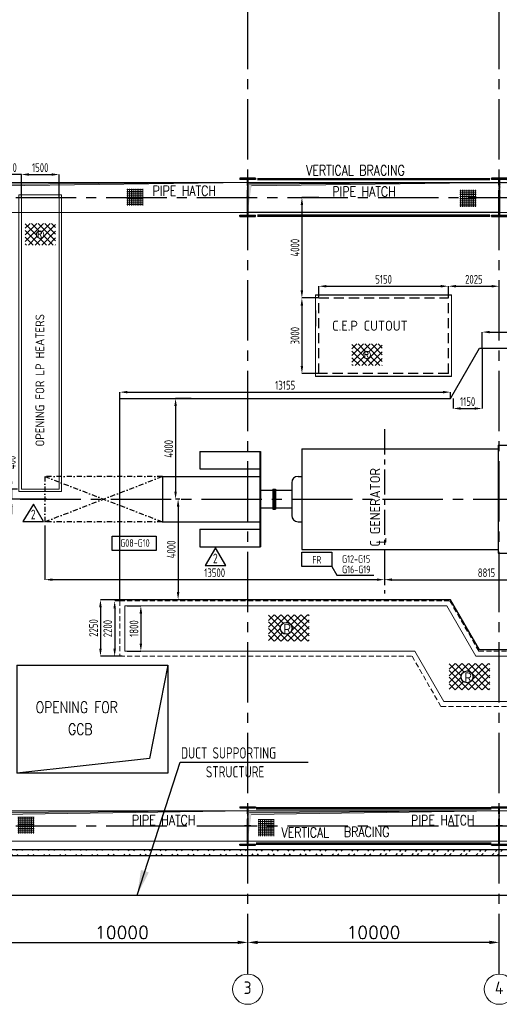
# Model space of a CAD drawing. Extents: x -287416 to 4934791, y -504132 to 1826789.
# Tile 53 of 256: x 2998 to 22063, y -128846 to -89683. Entities that reach past the tile are written whole.
import ezdxf
from ezdxf.enums import TextEntityAlignment as Align

# ---------------------------------------------------------------- set-up
doc = ezdxf.new("R2010")
doc.units = 0
doc.header["$LTSCALE"] = 800
doc.header["$MEASUREMENT"] = 0
for name, pattern in [('0', [0]), ('CENTER', [2, 1.25, -0.25, 0.25, -0.25]), ('CENTER2', [1.125, 0.75, -0.125, 0.125, -0.125]), ('DASHDOT', [1, 0.5, -0.25, 0, -0.25]), ('DASHED', [0.75, 0.5, -0.25]), ('HIDDEN', [0.375, 0.25, -0.125])]:
    doc.linetypes.add(name, pattern=pattern)
doc.layers.get('0').update_dxf_attribs({"linetype": 'CONTINUOUS'})
doc.layers.get('DEFPOINTS').update_dxf_attribs({"linetype": 'CONTINUOUS'})
for name, color, linetype in [('0-7-COL', 2, 'CENTER'), ('COL', 1, 'CENTER'), ('EQP5', 3, 'CONTINUOUS'), ('EQP8', 6, 'CONTINUOUS'), ('GRID', 8, 'CENTER'), ('HANGERS', 1, 'CONTINUOUS'), ('HATCH', 9, 'CONTINUOUS'), ('LOGO', 7, 'CONTINUOUS'), ('OBN', 1, 'CONTINUOUS'), ('STR', 2, 'CONTINUOUS'), ('TG', 2, 'CONTINUOUS'), ('WALL', 6, 'CONTINUOUS')]:
    doc.layers.add(name, color=color, linetype=linetype)
for name, color, linetype, lineweight in [('DIM', 4, 'CONTINUOUS', 15), ('EQUPT', 4, '0', 5), ('PIPE OPENING HATCH', 7, 'CONTINUOUS', 13), ('T', 3, 'CONTINUOUS', 15), ('TEXT', 3, 'CONTINUOUS', 15)]:
    doc.layers.add(name, color=color, linetype=linetype, lineweight=lineweight)
doc.styles.add('D1', font='ROMAND')
doc.styles.add('ROMANC', font='romanc')
doc.styles.add('ROMANS', font='ISO9.shx', dxfattribs={"width": 0.8})
doc.styles.add('S1', font='SIMPLEX.SHX', dxfattribs={"height": 200})
doc.styles.add('S3', font='ROMANS1.SHX', dxfattribs={"width": 0.8})
doc.styles.get("Standard").update_dxf_attribs({"font": 'ISO9'})
doc.styles.add('VER', font='ISO9.SHX')
doc.dimstyles.get("Standard").update_dxf_attribs({"dimtxt": 0.18, "dimasz": 0.18, "dimexe": 0.18, "dimexo": 0.0625, "dimgap": 0.09, "dimtad": 0, "dimtih": 1, "dimtoh": 1, "dimdec": 4, "dimzin": 0, "dimdsep": 46, "dimtxsty": 'Standard', "dimcen": 0.09, "dimadec": 0, "dimazin": 0, "dimtfac": 1, "dimtdec": 4, "dimtofl": 0, "dimtmove": 0, "dimatfit": 3, "dimfxl": 1, "dimtolj": 1, "dimtzin": 0, "dimarcsym": 0})
doc.dimstyles.new('STANDARD$0', dxfattribs={"dimtxt": 250, "dimasz": 200, "dimexe": 0, "dimexo": 0, "dimgap": 100, "dimtad": 1, "dimdec": 0, "dimzin": 0, "dimdsep": 46, "dimtxsty": 'S1', "dimcen": 0, "dimadec": 0, "dimazin": 0, "dimtfac": 1, "dimtdec": 0, "dimtmove": 2, "dimatfit": 3, "dimfxl": 1, "dimtolj": 1, "dimtzin": 0, "dimarcsym": 0})

# ---------------------------------------------------------------- blocks, each defined once
blk = doc.blocks.new('*D591')
at = {"layer": 'DEFPOINTS', "color": 0, "linetype": 'Continuous', "transparency": 16777216}
for p in [(2063, -126384), (12063, -126384), (12063, -126384)]:
    blk.add_point(p, dxfattribs=at)
at = {"layer": 'DIM', "color": 4, "linetype": 'Continuous', "lineweight": -2, "transparency": 16777216}
blk.add_line((2463, -126384), (11663, -126384), dxfattribs=at)
at = {"layer": 'DIM', "color": 4, "linetype": 'Continuous', "transparency": 16777216}
for points in [[(2463, -126317), (2463, -126450), (2063, -126384)], [(11663, -126317), (11663, -126450), (12063, -126384)]]:
    blk.add_solid(points, dxfattribs=at)
at = {"layer": 'DIM', "linetype": 'Continuous', "transparency": 16777216, "insert": (7063, -125984), "char_height": 500, "attachment_point": 5, "style": 'ROMANC'}
blk.add_mtext('\\A1;10000', dxfattribs=at)
blk = doc.blocks.new('*D604')
at = {"layer": 'DEFPOINTS', "color": 0, "linetype": 'Continuous', "transparency": 16777216}
for p in [(12063, -126384), (12063, -126384), (22063, -126384)]:
    blk.add_point(p, dxfattribs=at)
at = {"layer": 'DIM', "color": 4, "linetype": 'Continuous', "lineweight": -2, "transparency": 16777216}
blk.add_line((21663, -126384), (12463, -126384), dxfattribs=at)
at = {"layer": 'DIM', "color": 4, "linetype": 'Continuous', "transparency": 16777216}
for points in [[(12463, -126317), (12463, -126450), (12063, -126384)], [(21663, -126317), (21663, -126450), (22063, -126384)]]:
    blk.add_solid(points, dxfattribs=at)
at = {"layer": 'DIM', "linetype": 'Continuous', "transparency": 16777216, "insert": (17063, -125984), "char_height": 500, "attachment_point": 5, "style": 'ROMANC'}
blk.add_mtext('\\A1;10000', dxfattribs=at)
blk = doc.blocks.new('A$C48B609D5')
at = {"linetype": 'HIDDEN'}
for p, q in [((12335, 5000), (12335, -6050)), ((14310, 5000), (12335, 5000)), ((14310, 5000), (14310, -5100)), ((-19340, -4050), (-19340, -6250)), ((-19340, -4050), (-6214, -4050)), ((-6214, -4050), (-5064, -6050)), ((13945, -8050), (13945, -5300)), ((14045, -8050), (14045, -5300)), ((14310, -5100), (15850, -5100)), ((15850, -5100), (15850, -8250)), ((-19340, -6250), (-7717, -6250)), ((-7717, -6250), (-6567, -8250)), ((-5064, -6050), (12335, -6050)), ((-6567, -8250), (15850, -8250))]:
    blk.add_line(p, q, dxfattribs=at)
for p, q in [((12535, 4800), (12535, -6250)), ((14110, 4800), (12535, 4800)), ((14110, 4800), (14110, -5300)), ((-19140, -4250), (-6330, -4250)), ((-19140, -4250), (-19140, -6050)), ((-6330, -4250), (-5180, -6250)), ((13945, -5300), (15650, -5300)), ((15650, -5300), (15650, -8050)), ((-19140, -6050), (-7602, -6050)), ((-7602, -6050), (-6452, -8050)), ((-5180, -6250), (12535, -6250)), ((-6452, -8050), (15650, -8050))]:
    blk.add_line(p, q)
blk = doc.blocks.new('*D615')
at = {"layer": 'DEFPOINTS', "color": 0, "transparency": 16777216}
for p in [(3063, -108352), (2665, -108752), (4224, -108752)]:
    blk.add_point(p, dxfattribs=at)
at = {"layer": 'DIM', "color": 9, "lineweight": -2, "transparency": 16777216}
for p, q in [((2665, -108052), (2665, -107752)), ((2913, -108352), (2665, -108352)), ((2665, -108352), (2665, -108752)), ((4074, -108752), (2665, -108752)), ((2665, -109052), (2665, -109352))]:
    blk.add_line(p, q, dxfattribs=at)
at = {"layer": 'DIM', "color": 9, "transparency": 16777216}
for points in [[(2615, -108052), (2715, -108052), (2665, -108352)], [(2615, -109052), (2715, -109052), (2665, -108752)]]:
    blk.add_solid(points, dxfattribs=at)
at = {"layer": 'DIM', "transparency": 16777216, "insert": (2665, -107292), "char_height": 350, "attachment_point": 5, "rotation": 90, "style": 'ROMANS'}
blk.add_mtext('\\A1;400', dxfattribs=at)
blk = doc.blocks.new('*D616')
at = {"layer": 'DEFPOINTS', "color": 0, "transparency": 16777216}
for p in [(14888, -100752), (14216, -103752), (14888, -103752)]:
    blk.add_point(p, dxfattribs=at)
at = {"layer": 'DIM', "color": 9, "lineweight": -2, "transparency": 16777216}
for p, q in [((14888, -100752), (14216, -100752)), ((14216, -101052), (14216, -103452)), ((14888, -103752), (14216, -103752))]:
    blk.add_line(p, q, dxfattribs=at)
at = {"layer": 'DIM', "color": 9, "transparency": 16777216}
for points in [[(14166, -101052), (14266, -101052), (14216, -100752)], [(14166, -103452), (14266, -103452), (14216, -103752)]]:
    blk.add_solid(points, dxfattribs=at)
at = {"layer": 'DIM', "transparency": 16777216, "insert": (13941, -102252), "char_height": 350, "attachment_point": 5, "rotation": 90, "style": 'ROMANS'}
blk.add_mtext('\\A1;3000', dxfattribs=at)
blk = doc.blocks.new('*D617')
at = {"layer": 'DEFPOINTS', "color": 0, "transparency": 16777216}
for p in [(22063, -100285), (20038, -100752), (22063, -100752)]:
    blk.add_point(p, dxfattribs=at)
at = {"layer": 'DIM', "color": 9, "lineweight": -2, "transparency": 16777216}
for p, q in [((20038, -100752), (20038, -100285)), ((20338, -100285), (21763, -100285)), ((22063, -100752), (22063, -100285))]:
    blk.add_line(p, q, dxfattribs=at)
at = {"layer": 'DIM', "color": 9, "transparency": 16777216}
for points in [[(20338, -100235), (20338, -100335), (20038, -100285)], [(21763, -100235), (21763, -100335), (22063, -100285)]]:
    blk.add_solid(points, dxfattribs=at)
at = {"layer": 'DIM', "transparency": 16777216, "insert": (21051, -100010), "char_height": 350, "attachment_point": 5, "style": 'ROMANS'}
blk.add_mtext('\\A1;2025', dxfattribs=at)
blk = doc.blocks.new('*D618')
at = {"layer": 'DEFPOINTS', "color": 0, "transparency": 16777216}
for p in [(20038, -100285), (14888, -100712), (20038, -100712)]:
    blk.add_point(p, dxfattribs=at)
at = {"layer": 'DIM', "color": 9, "lineweight": -2, "transparency": 16777216}
for p, q in [((14888, -100712), (14888, -100285)), ((15188, -100285), (19738, -100285)), ((20038, -100712), (20038, -100285))]:
    blk.add_line(p, q, dxfattribs=at)
at = {"layer": 'DIM', "color": 9, "transparency": 16777216}
for points in [[(15188, -100235), (15188, -100335), (14888, -100285)], [(19738, -100235), (19738, -100335), (20038, -100285)]]:
    blk.add_solid(points, dxfattribs=at)
at = {"layer": 'DIM', "transparency": 16777216, "insert": (17463, -100010), "char_height": 350, "attachment_point": 5, "style": 'ROMANS'}
blk.add_mtext('\\A1;5150', dxfattribs=at)
blk = doc.blocks.new('*D619')
at = {"layer": 'DEFPOINTS', "color": 0, "transparency": 16777216}
for p in [(14888, -96752), (14216, -100752), (14888, -100752)]:
    blk.add_point(p, dxfattribs=at)
at = {"layer": 'DIM', "color": 9, "lineweight": -2, "transparency": 16777216}
for p, q in [((14888, -96752), (14216, -96752)), ((14216, -97052), (14216, -100452)), ((14888, -100752), (14216, -100752))]:
    blk.add_line(p, q, dxfattribs=at)
at = {"layer": 'DIM', "color": 9, "transparency": 16777216}
for points in [[(14166, -97052), (14266, -97052), (14216, -96752)], [(14166, -100452), (14266, -100452), (14216, -100752)]]:
    blk.add_solid(points, dxfattribs=at)
at = {"layer": 'DIM', "transparency": 16777216, "insert": (13941, -98752), "char_height": 350, "attachment_point": 5, "rotation": 90, "style": 'ROMANS'}
blk.add_mtext('\\A1;4000', dxfattribs=at)
blk = doc.blocks.new('A$C41E52089')
at = {"layer": 'COL'}
h = blk.add_hatch(dxfattribs=at)
h.set_pattern_fill('ANSI31', color=256, scale=100, style=0)
h.paths.add_polyline_path([(310, -720), (0, -720), (0, -760), (310, -760)])
h.paths.add_polyline_path([(0, -720), (-310, -720), (-310, -760), (0, -760)])
h.paths.add_polyline_path([(0, 0), (-13, 0), (-13, -720), (0, -720)])
h.paths.add_polyline_path([(0, 720), (-13, 720), (-13, 0), (0, 0)])
h.paths.add_polyline_path([(12, 0), (0, 0), (0, -720), (12, -720)])
h.paths.add_polyline_path([(12, 720), (0, 720), (0, 0), (12, 0)])
h.paths.add_polyline_path([(310, 760), (0, 760), (0, 720), (12, 720), (310, 720)])
h.paths.add_polyline_path([(0, 760), (-310, 760), (-310, 720), (0, 720)])
at = {"layer": 'COL', "color": 2}
for p, q in [((0, -800), (0, 800)), ((123, 0), (-123, 0))]:
    blk.add_line(p, q, dxfattribs=at)
at = {"layer": 'COL'}
for p, q in [((-310, 760), (310, 760)), ((-310, 760), (-310, 720)), ((-310, 720), (310, 720)), ((-13, -720), (-13, 720)), ((12, -720), (12, 720)), ((310, 760), (310, 720)), ((-310, -720), (310, -720)), ((-310, -760), (-310, -720)), ((-310, -760), (310, -760)), ((310, -760), (310, -720))]:
    blk.add_line(p, q, dxfattribs=at)
blk = doc.blocks.new('A$C1C927E47')
at = {"layer": 'COL'}
h = blk.add_hatch(dxfattribs=at)
h.set_pattern_fill('ANSI31', color=256, scale=100, style=0)
h.paths.add_polyline_path([(16, 0), (0, 0), (0, -710), (16, -710)])
h.paths.add_polyline_path([(16, 710), (0, 710), (0, 0), (16, 0)])
h.paths.add_polyline_path([(0, 710), (-16, 710), (-16, 0), (0, 0)])
h.paths.add_polyline_path([(0, 0), (-16, 0), (-16, -710), (0, -710)])
h.paths.add_polyline_path([(-310, -710), (-310, -760), (0, -760), (0, -710)])
h.paths.add_polyline_path([(310, -760), (310, -710), (0, -710), (0, -760)])
h.paths.add_polyline_path([(310, 710), (310, 760), (0, 760), (0, 710)])
h.paths.add_polyline_path([(-310, 760), (-310, 710), (0, 710), (0, 760)])
at = {"layer": 'COL', "color": 2}
for p, q in [((0, -792), (0, 792)), ((44, 0), (-44, 0)), ((44, 0), (-44, 0))]:
    blk.add_line(p, q, dxfattribs=at)
at = {"layer": 'COL'}
for p, q in [((310, 760), (-310, 760)), ((-310, 760), (-310, 710)), ((310, 710), (-310, 710)), ((-16, -710), (-16, 710)), ((16, -710), (16, 710)), ((310, 760), (310, 710)), ((-310, -710), (310, -710)), ((-310, -760), (-310, -710)), ((-310, -760), (310, -760)), ((310, -760), (310, -710))]:
    blk.add_line(p, q, dxfattribs=at)
blk = doc.blocks.new('*D632')
at = {"layer": 'DEFPOINTS', "color": 0, "transparency": 16777216}
for p in [(9808, -104752), (9195, -108752), (9364, -108752)]:
    blk.add_point(p, dxfattribs=at)
at = {"layer": 'DIM', "color": 9, "lineweight": -2, "transparency": 16777216}
for p, q in [((9808, -104752), (9195, -104752)), ((9195, -105052), (9195, -108452)), ((9364, -108752), (9195, -108752))]:
    blk.add_line(p, q, dxfattribs=at)
at = {"layer": 'DIM', "color": 9, "transparency": 16777216}
for points in [[(9145, -105052), (9245, -105052), (9195, -104752)], [(9145, -108452), (9245, -108452), (9195, -108752)]]:
    blk.add_solid(points, dxfattribs=at)
at = {"layer": 'DIM', "transparency": 16777216, "insert": (8920, -106752), "char_height": 350, "attachment_point": 5, "rotation": 90, "style": 'ROMANS'}
blk.add_mtext('\\A1;4000', dxfattribs=at)
blk = doc.blocks.new('*D633')
at = {"layer": 'DEFPOINTS', "color": 0, "transparency": 16777216}
for p in [(9364, -108752), (9295, -112752), (9908, -112752)]:
    blk.add_point(p, dxfattribs=at)
at = {"layer": 'DIM', "color": 9, "lineweight": -2, "transparency": 16777216}
for p, q in [((9364, -108752), (9295, -108752)), ((9295, -109052), (9295, -112452)), ((9908, -112752), (9295, -112752))]:
    blk.add_line(p, q, dxfattribs=at)
at = {"layer": 'DIM', "color": 9, "transparency": 16777216}
for points in [[(9245, -109052), (9345, -109052), (9295, -108752)], [(9245, -112452), (9345, -112452), (9295, -112752)]]:
    blk.add_solid(points, dxfattribs=at)
at = {"layer": 'DIM', "transparency": 16777216, "insert": (9020, -110752), "char_height": 350, "attachment_point": 5, "rotation": 90, "style": 'ROMANS'}
blk.add_mtext('\\A1;4000', dxfattribs=at)
blk = doc.blocks.new('*D634')
at = {"layer": 'DEFPOINTS', "color": 0, "transparency": 16777216}
for p in [(21378, -102752), (20228, -104752), (21378, -105147)]:
    blk.add_point(p, dxfattribs=at)
at = {"layer": 'DIM', "color": 9, "lineweight": -2, "transparency": 16777216}
for p, q in [((21378, -102752), (21378, -105147)), ((20228, -104752), (20228, -105147)), ((20528, -105147), (21078, -105147))]:
    blk.add_line(p, q, dxfattribs=at)
at = {"layer": 'DIM', "color": 9, "transparency": 16777216}
for points in [[(20528, -105097), (20528, -105197), (20228, -105147)], [(21078, -105097), (21078, -105197), (21378, -105147)]]:
    blk.add_solid(points, dxfattribs=at)
at = {"layer": 'DIM', "transparency": 16777216, "insert": (20803, -104872), "char_height": 350, "attachment_point": 5, "style": 'ROMANS'}
blk.add_mtext('\\A1;1150', dxfattribs=at)
blk = doc.blocks.new('*D635')
at = {"layer": 'DEFPOINTS', "color": 0, "transparency": 16777216}
for p in [(26313, -102108), (21378, -102752), (26313, -102973)]:
    blk.add_point(p, dxfattribs=at)
at = {"layer": 'DIM', "color": 9, "lineweight": -2, "transparency": 16777216}
for p, q in [((21378, -102752), (21378, -102108)), ((21678, -102108), (26013, -102108)), ((26313, -102973), (26313, -102108))]:
    blk.add_line(p, q, dxfattribs=at)
at = {"layer": 'DIM', "color": 9, "transparency": 16777216}
for points in [[(21678, -102058), (21678, -102158), (21378, -102108)], [(26013, -102058), (26013, -102158), (26313, -102108)]]:
    blk.add_solid(points, dxfattribs=at)
at = {"layer": 'DIM', "transparency": 16777216, "insert": (23846, -101833), "char_height": 350, "attachment_point": 5, "style": 'ROMANS'}
blk.add_mtext('\\A1;4935', dxfattribs=at)
blk = doc.blocks.new('*D640')
at = {"layer": 'DEFPOINTS', "color": 0, "transparency": 16777216}
for p in [(7073, -112752), (6208, -115002), (7073, -115002)]:
    blk.add_point(p, dxfattribs=at)
at = {"layer": 'DIM', "color": 9, "lineweight": -2, "transparency": 16777216}
for p, q in [((7073, -112752), (6208, -112752)), ((6208, -113052), (6208, -114702)), ((7073, -115002), (6208, -115002))]:
    blk.add_line(p, q, dxfattribs=at)
at = {"layer": 'DIM', "color": 9, "transparency": 16777216}
for points in [[(6158, -113052), (6258, -113052), (6208, -112752)], [(6158, -114702), (6258, -114702), (6208, -115002)]]:
    blk.add_solid(points, dxfattribs=at)
at = {"layer": 'DIM', "transparency": 16777216, "insert": (5933, -113877), "char_height": 350, "attachment_point": 5, "rotation": 90, "style": 'ROMANS'}
blk.add_mtext('\\A1;2250', dxfattribs=at)
blk = doc.blocks.new('*D641')
at = {"layer": 'DEFPOINTS', "color": 0, "transparency": 16777216}
for p in [(7073, -112802), (6773, -115002), (7073, -115002)]:
    blk.add_point(p, dxfattribs=at)
at = {"layer": 'DIM', "color": 9, "lineweight": -2, "transparency": 16777216}
for p, q in [((7073, -112802), (6773, -112802)), ((6773, -113102), (6773, -114702)), ((7073, -115002), (6773, -115002))]:
    blk.add_line(p, q, dxfattribs=at)
at = {"layer": 'DIM', "color": 9, "transparency": 16777216}
for points in [[(6723, -113102), (6823, -113102), (6773, -112802)], [(6723, -114702), (6823, -114702), (6773, -115002)]]:
    blk.add_solid(points, dxfattribs=at)
at = {"layer": 'DIM', "transparency": 16777216, "insert": (6498, -113902), "char_height": 350, "attachment_point": 5, "rotation": 90, "style": 'ROMANS'}
blk.add_mtext('\\A1;2200', dxfattribs=at)
blk = doc.blocks.new('*D642')
at = {"layer": 'DEFPOINTS', "color": 0, "transparency": 16777216}
for p in [(7273, -113002), (7273, -114802), (7814, -114802)]:
    blk.add_point(p, dxfattribs=at)
at = {"layer": 'DIM', "color": 9, "lineweight": -2, "transparency": 16777216}
for p, q in [((7273, -113002), (7814, -113002)), ((7814, -113302), (7814, -114502)), ((7273, -114802), (7814, -114802))]:
    blk.add_line(p, q, dxfattribs=at)
at = {"layer": 'DIM', "color": 9, "transparency": 16777216}
for points in [[(7764, -113302), (7864, -113302), (7814, -113002)], [(7764, -114502), (7864, -114502), (7814, -114802)]]:
    blk.add_solid(points, dxfattribs=at)
at = {"layer": 'DIM', "transparency": 16777216, "insert": (7539, -113902), "char_height": 350, "attachment_point": 5, "rotation": 90, "style": 'ROMANS'}
blk.add_mtext('\\A1;1800', dxfattribs=at)
blk = doc.blocks.new('*D645')
at = {"layer": 'DEFPOINTS', "color": 0, "transparency": 16777216}
for p in [(17498, -111812), (26313, -111812), (26313, -111956)]:
    blk.add_point(p, dxfattribs=at)
at = {"layer": 'DIM', "color": 9, "lineweight": -2, "transparency": 16777216}
for p, q in [((17498, -111962), (17498, -111956)), ((17798, -111956), (26013, -111956)), ((26313, -111962), (26313, -111956))]:
    blk.add_line(p, q, dxfattribs=at)
at = {"layer": 'DIM', "color": 9, "transparency": 16777216}
for points in [[(17798, -111906), (17798, -112006), (17498, -111956)], [(26013, -111906), (26013, -112006), (26313, -111956)]]:
    blk.add_solid(points, dxfattribs=at)
at = {"layer": 'DIM', "transparency": 16777216, "insert": (21552, -111681), "char_height": 350, "attachment_point": 5, "style": 'ROMANS'}
blk.add_mtext('\\A1;8815', dxfattribs=at)
blk = doc.blocks.new('*D646')
at = {"layer": 'DEFPOINTS', "color": 0, "transparency": 16777216}
for p in [(3998, -109652), (17498, -111205), (3998, -111956)]:
    blk.add_point(p, dxfattribs=at)
at = {"layer": 'DIM', "color": 9, "lineweight": -2, "transparency": 16777216}
for p, q in [((3998, -109802), (3998, -111956)), ((17498, -111355), (17498, -111956)), ((17198, -111956), (4298, -111956))]:
    blk.add_line(p, q, dxfattribs=at)
at = {"layer": 'DIM', "color": 9, "transparency": 16777216}
for points in [[(4298, -111906), (4298, -112006), (3998, -111956)], [(17198, -111906), (17198, -112006), (17498, -111956)]]:
    blk.add_solid(points, dxfattribs=at)
at = {"layer": 'DIM', "transparency": 16777216, "insert": (10748, -111681), "char_height": 350, "attachment_point": 5, "style": 'ROMANS'}
blk.add_mtext('\\A1;13500', dxfattribs=at)
blk = doc.blocks.new('*D647')
at = {"layer": 'DEFPOINTS', "color": 0, "transparency": 16777216}
for p in [(4563, -95841), (3063, -96752), (4563, -96752)]:
    blk.add_point(p, dxfattribs=at)
at = {"layer": 'DIM', "color": 9, "lineweight": -2, "transparency": 16777216}
for p, q in [((3063, -96752), (3063, -95841)), ((3363, -95841), (4263, -95841)), ((4563, -96752), (4563, -95841))]:
    blk.add_line(p, q, dxfattribs=at)
at = {"layer": 'DIM', "color": 9, "transparency": 16777216}
for points in [[(3363, -95791), (3363, -95891), (3063, -95841)], [(4263, -95791), (4263, -95891), (4563, -95841)]]:
    blk.add_solid(points, dxfattribs=at)
at = {"layer": 'DIM', "transparency": 16777216, "insert": (3813, -95566), "char_height": 350, "attachment_point": 5, "style": 'ROMANS'}
blk.add_mtext('\\A1;1500', dxfattribs=at)
blk = doc.blocks.new('*D654')
at = {"layer": 'DEFPOINTS', "color": 0, "transparency": 16777216}
for p in [(2063, -95841), (2063, -95970), (3063, -96543)]:
    blk.add_point(p, dxfattribs=at)
at = {"layer": 'DIM', "color": 9, "lineweight": -2, "transparency": 16777216}
for p, q in [((1763, -95841), (1463, -95841)), ((2063, -95970), (2063, -95841)), ((3063, -95841), (2063, -95841)), ((3063, -96543), (3063, -95841)), ((3363, -95841), (3663, -95841))]:
    blk.add_line(p, q, dxfattribs=at)
at = {"layer": 'DIM', "color": 9, "transparency": 16777216}
for points in [[(1763, -95791), (1763, -95891), (2063, -95841)], [(3363, -95791), (3363, -95891), (3063, -95841)]]:
    blk.add_solid(points, dxfattribs=at)
at = {"layer": 'DIM', "transparency": 16777216, "insert": (2563, -95566), "char_height": 350, "attachment_point": 5, "style": 'ROMANS'}
blk.add_mtext('\\A1;1000', dxfattribs=at)
blk = doc.blocks.new('A$C024275AA')
at = {"layer": 'EQP5'}
for p, q in [((825, 6395), (825, 2095)), ((825, 6395), (6825, 6395)), ((6825, 6395), (6093, 2686)), ((6825, 6395), (6825, 2095)), ((6093, 2686), (825, 2095)), ((6825, 2095), (825, 2095))]:
    blk.add_line(p, q, dxfattribs=at)
at = {"layer": 'T', "style": 'S3', "width": 0.8}
for s, p in [('OPENING FOR', (1568, 4494)), ('GCB', (2857, 3623))]:
    blk.add_text(s, height=450, dxfattribs=at).set_placement(p)
blk = doc.blocks.new('A$C05191821')
at = {"layer": 'DIM'}
h = blk.add_hatch(dxfattribs=at)
h.set_pattern_fill('ANSI37', color=256, scale=600, angle=45, style=0)
h.set_pattern_definition([(90, (-17678.11, -48199.25), (-75, 1e-14), []), (180, (-17678.11, -48199.25), (-1e-14, -75), [])])
h.paths.add_polyline_path([(13504, 361), (12856, 361), (12856, -306), (13504, -306)])
h = blk.add_hatch(dxfattribs=at)
h.set_pattern_fill('ANSI37', color=256, scale=600, angle=45, style=0)
h.set_pattern_definition([(90, (-8126.735, -48300.48), (-75, 1e-14), []), (180, (-8126.735, -48300.48), (-1e-14, -75), [])])
h.paths.add_polyline_path([(23056, 259), (22408, 259), (22408, -407), (23056, -407)])
at = {"layer": 'PIPE OPENING HATCH', "lineweight": -2}
for points in [[(12072, 530), (12000, -600), (12000, 598), (22000, 598)], [(22072, 530), (22000, -600), (22000, 598), (32000, 598)]]:
    blk.add_hatch(color=1, dxfattribs=at).paths.add_polyline_path(points)
at = {"layer": 'PIPE OPENING HATCH'}
h = blk.add_hatch(color=1, dxfattribs=at)
h.paths.add_polyline_path([(12084, 0), (12016, 0), (12016, -485)])
h.paths.add_polyline_path([(22000, 600), (12016, 600), (12016, 0), (12044, 0), (12084, 0), (12147, 458)])
h = blk.add_hatch(color=1, dxfattribs=at)
h.paths.add_polyline_path([(22084, 0), (22016, 0), (22016, -485)])
h.paths.add_polyline_path([(32000, 600), (22016, 600), (22016, 0), (22044, 0), (22084, 0), (22147, 458)])
at = {"layer": 'PIPE OPENING HATCH', "color": 1, "lineweight": -2}
for p, q in [((22000, 598), (12072, 530)), ((32000, 598), (22072, 530))]:
    blk.add_line(p, q, dxfattribs=at)
at = {"layer": 'PIPE OPENING HATCH', "color": 1}
for p, q in [((12147, 458), (22000, 600)), ((22147, 458), (32000, 600))]:
    blk.add_line(p, q, dxfattribs=at)
for points in [[(12000, 600), (22000, 600), (22000, -600), (12000, -600)], [(22000, 600), (32000, 600), (32000, -600), (22000, -600)], [(32000, 600), (42000, 600), (42000, -600), (32000, -600)]]:
    blk.add_lwpolyline(points, close=True, dxfattribs=at)
at = {"layer": 'T', "style": 'S3', "width": 0.8}
for s, p in [('PIPE HATCH', (17396, 34)), ('PIPE HATCH', (28492, 29)), ('VERTICAL', (23342, -458)), ('BRACING', (25822, -435))]:
    blk.add_text(s, height=400, dxfattribs=at).set_placement(p)
blk = doc.blocks.new('A$C0AF45617')
at = {"layer": 'DIM'}
h = blk.add_hatch(dxfattribs=at)
h.set_pattern_fill('ANSI37', color=256, scale=600, angle=45, style=0)
h.set_pattern_definition([(90, (-13337.4, -48214.48), (-75, 1e-14), []), (180, (-13337.4, -48214.48), (-1e-14, -75), [])])
h.paths.add_polyline_path([(17845, 345), (17197, 345), (17197, -321), (17845, -321)])
h = blk.add_hatch(dxfattribs=at)
h.set_pattern_fill('ANSI37', color=256, scale=600, angle=45, style=0)
h.set_pattern_definition([(90, (-106.1, -48264.065), (-75, 1e-14), []), (180, (-106.1, -48264.065), (-1e-14, -75), [])])
h.paths.add_polyline_path([(31076, 296), (30428, 296), (30428, -371), (31076, -371)])
at = {"layer": 'PIPE OPENING HATCH', "lineweight": -2}
for points in [[(12072, 530), (12000, -600), (12000, 598), (22000, 598)], [(22072, 530), (22000, -600), (22000, 598), (32000, 598)], [(32072, 530), (32000, -600), (32000, 598), (42000, 598)]]:
    blk.add_hatch(color=1, dxfattribs=at).paths.add_polyline_path(points)
at = {"layer": 'PIPE OPENING HATCH'}
h = blk.add_hatch(color=1, dxfattribs=at)
h.paths.add_polyline_path([(12084, 0), (12016, 0), (12016, -485)])
h.paths.add_polyline_path([(22000, 600), (12016, 600), (12016, 0), (12044, 0), (12084, 0), (12147, 458)])
h = blk.add_hatch(color=1, dxfattribs=at)
h.paths.add_polyline_path([(22084, 0), (22016, 0), (22016, -485)])
h.paths.add_polyline_path([(32000, 600), (22016, 600), (22016, 0), (22044, 0), (22084, 0), (22147, 458)])
at = {"layer": 'OBN'}
blk.add_lwpolyline([(22000, 600), (32000, 600), (32000, -600), (22000, -600)], close=True, dxfattribs=at)
at = {"layer": 'PIPE OPENING HATCH', "color": 1, "lineweight": -2}
for p, q in [((12000, 600), (22000, 600)), ((22000, 598), (12072, 530)), ((22000, 600), (32000, 600)), ((32000, 598), (22072, 530)), ((32000, 600), (42000, 600))]:
    blk.add_line(p, q, dxfattribs=at)
at = {"layer": 'PIPE OPENING HATCH', "color": 1}
for p, q in [((12147, 458), (22000, 600)), ((22147, 458), (32000, 600))]:
    blk.add_line(p, q, dxfattribs=at)
for points in [[(12000, 600), (22000, 600), (22000, -600), (12000, -600)], [(22000, 600), (32000, 600), (32000, -600), (22000, -600)], [(32000, 600), (42000, 600), (42000, -600), (32000, -600)]]:
    blk.add_lwpolyline(points, close=True, dxfattribs=at)
at = {"layer": 'T', "style": 'S3', "width": 0.8}
for p in [(18214, 64), (25361, 32)]:
    blk.add_text('PIPE HATCH', height=400, dxfattribs=at).set_placement(p)
blk = doc.blocks.new('A$C5C3352FF')
at = {"layer": 'TG', "flags": 128}
blk.add_lwpolyline([(12285, 6000), (12285, -6000), (-5035, -6000), (-6185, -4000), (-19340, -4000), (-19340, 4000), (-6185, 4000), (-5035, 6000)], close=True, dxfattribs=at)
blk = doc.blocks.new('*D729')
at = {"layer": 'DEFPOINTS', "color": 0, "transparency": 16777216}
for p in [(20128, -104497), (6973, -104752), (20128, -104752)]:
    blk.add_point(p, dxfattribs=at)
at = {"layer": 'DIM', "color": 9, "lineweight": -2, "transparency": 16777216}
for p, q in [((6973, -104752), (6973, -104497)), ((7273, -104497), (19828, -104497)), ((20128, -104752), (20128, -104497))]:
    blk.add_line(p, q, dxfattribs=at)
at = {"layer": 'DIM', "color": 9, "transparency": 16777216}
for points in [[(7273, -104447), (7273, -104547), (6973, -104497)], [(19828, -104447), (19828, -104547), (20128, -104497)]]:
    blk.add_solid(points, dxfattribs=at)
at = {"layer": 'DIM', "transparency": 16777216, "insert": (13551, -104222), "char_height": 350, "attachment_point": 5, "style": 'ROMANS'}
blk.add_mtext('\\A1;13155', dxfattribs=at)
blk = doc.blocks.new('REV2')
at = {"layer": 'HANGERS', "linetype": 'Continuous'}
for p, q in [((95462, 93768), (95042, 93069)), ((95862, 93069), (95462, 93768)), ((95042, 93069), (95862, 93069))]:
    blk.add_line(p, q, dxfattribs=at)
at = {"layer": 'HANGERS', "linetype": 'Continuous', "style": 'ROMANS', "width": 0.8}
blk.add_text('2', height=383, dxfattribs=at).set_placement((95357, 93161))

msp = doc.modelspace()

# ---------------------------------------------------------------- hatches: boundary and pattern name
h = msp.add_hatch()
h.set_pattern_fill('NET', color=2, scale=1499.954999, angle=45, style=0)
h.set_pattern_definition([(45, (-67884.14, -165448.48), (-132.57854, 132.57854), []), (135, (-67884.14, -165448.48), (-132.57854, -132.57854), [])])
h.paths.add_polyline_path([(14500.8, -113352.4), (12883.1, -113352.4), (12883.1, -114403.5), (14500.8, -114403.5)])
h.paths.add_polyline_path([(13356.6, -113888.1, -1), (13826.8, -113888.1, -1)], flags=16)
h.paths.add_polyline_path([(13468.7, -114089.4), (13745.8, -114089.4), (13745.8, -113733.1), (13468.7, -113733.1)], flags=24)
h = msp.add_hatch()
h.set_pattern_fill('NET', color=2, scale=1499.954999, angle=45, style=0)
h.set_pattern_definition([(45, (-60692.81, -167382.9), (-132.57854, 132.57854), []), (135, (-60692.81, -167382.9), (-132.57854, -132.57854), [])])
h.paths.add_polyline_path([(21692.1, -115286.8), (20074.5, -115286.8), (20074.5, -116338), (21692.1, -116338)])
h.paths.add_polyline_path([(20547.9, -115822.5, -1), (21018.2, -115822.5, -1)], flags=16)
h.paths.add_polyline_path([(20660.1, -116023.8), (20937.1, -116023.8), (20937.1, -115667.5), (20660.1, -115667.5)], flags=24)
at = {"layer": 'HATCH'}
h = msp.add_hatch(dxfattribs=at)
h.set_pattern_fill('ANSI32', color=256, scale=1200, style=0)
h.set_pattern_definition([(45, (19608.27, -203993.68), (-318.198, 318.198), []), (45, (19820.4, -203993.68), (-318.198, 318.198), [])])
edge = h.paths.add_edge_path()
edge.add_line((83463.1, -122692), (-10336.9, -122692))
edge.add_line((83693.1, -122922.1), (-10566.9, -122922))
at = {"layer": 'T'}
h = msp.add_hatch(dxfattribs=at)
h.set_pattern_fill('ANSI31', color=256, scale=1500, angle=450, style=0)
h.set_pattern_definition([(45, (16030.64, -105583.58), (132.5825, -132.5825), [])])
h.paths.add_polyline_path([(3215.4, -97786.6), (4422.1, -97786.6), (4422.1, -98650.6), (3215.4, -98650.6)])
h.paths.add_polyline_path([(3953.8, -98225.8, 1), (3660.3, -98225.8, 1)], flags=16)
h.paths.add_polyline_path([(3925.7, -98389.1), (3673.9, -98389.1), (3673.9, -98051.6), (3925.7, -98051.6)], flags=24)
h = msp.add_hatch(dxfattribs=at)
h.set_pattern_fill('ANSI31', color=256, scale=1500, angle=360, style=0)
h.set_pattern_definition([(135, (16030.64, -105583.58), (132.5825, 132.5825), [])])
h.paths.add_polyline_path([(3215.4, -97786.6), (4422.1, -97786.6), (4422.1, -98650.6), (3215.4, -98650.6)])
h.paths.add_polyline_path([(3660.3, -98225.8, 1), (3953.8, -98225.8, 1)], flags=16)
h.paths.add_polyline_path([(3925.7, -98389.1), (3673.9, -98389.1), (3673.9, -98051.6), (3925.7, -98051.6)], flags=24)
h = msp.add_hatch(dxfattribs=at)
h.set_pattern_fill('ANSI31', color=256, scale=1500, angle=450, style=0)
h.set_pattern_definition([(45, (29017.21, -110373.8), (132.5825, -132.5825), [])])
h.paths.add_polyline_path([(16202, -102576.8), (17408.6, -102576.8), (17408.6, -103440.8), (16202, -103440.8)])
h.paths.add_polyline_path([(16940.4, -103016, 1), (16646.8, -103016, 1)], flags=16)
h.paths.add_polyline_path([(16912.3, -103179.3), (16660.5, -103179.3), (16660.5, -102841.8), (16912.3, -102841.8)], flags=24)
h = msp.add_hatch(dxfattribs=at)
h.set_pattern_fill('ANSI31', color=256, scale=1500, angle=360, style=0)
h.set_pattern_definition([(135, (29017.21, -110373.8), (132.5825, 132.5825), [])])
h.paths.add_polyline_path([(16202, -102576.8), (17408.6, -102576.8), (17408.6, -103440.8), (16202, -103440.8)])
h.paths.add_polyline_path([(16646.8, -103016, 1), (16940.4, -103016, 1)], flags=16)
h.paths.add_polyline_path([(16912.3, -103179.3), (16660.5, -103179.3), (16660.5, -102841.8), (16912.3, -102841.8)], flags=24)

# ---------------------------------------------------------------- linework, layer by layer
at = {"color": 6}
for p, q in [((14763.1, -100627), (20163.1, -100627)), ((20163.1, -103877), (14763.1, -103877)), ((10163.5, -106852), (10163.5, -107552)), ((10163.5, -106852), (12568.4, -106852)), ((12543.4, -106852), (12543.4, -110651.9)), ((12568.4, -106852), (12568.4, -110651.9)), ((14213.4, -106752), (22013.2, -106752)), ((14213.4, -106752), (14213.4, -110751.9)), ((22013.2, -106602), (22388.2, -106602)), ((22013.2, -106602), (22013.2, -110901.9)), ((10163.5, -107552), (12568.4, -107552)), ((8667.6, -107852), (8667.6, -109651.9)), ((8667.6, -107852), (12543.4, -107852)), ((14063.4, -107852), (14213.4, -107852)), ((12568.4, -108402), (13063.5, -108402)), ((13063.5, -108352), (13063.5, -109151.9)), ((13063.5, -108352), (13163.5, -108352)), ((13113.5, -108352), (13113.5, -109151.9)), ((13163.5, -108352), (13163.5, -109151.9)), ((13163.5, -108402), (13813.4, -108402)), ((13813.4, -108102), (13813.4, -109401.9)), ((12568.4, -109101.9), (13063.5, -109101.9)), ((13063.5, -109151.9), (13163.5, -109151.9)), ((13163.5, -109101.9), (13813.4, -109101.9)), ((8667.6, -109651.9), (12543.4, -109651.9)), ((14063.4, -109651.9), (14213.4, -109651.9)), ((10163.5, -109951.9), (10163.5, -110651.9)), ((10163.5, -109951.9), (12568.4, -109951.9)), ((10163.5, -110651.9), (12568.4, -110651.9)), ((14213.4, -110751.9), (22013.2, -110751.9)), ((22013.2, -110901.9), (22388.2, -110901.9))]:
    msp.add_line(p, q, dxfattribs=at)
at = {"color": 6, "linetype": 'DASHED'}
for p, q in [((14888.1, -100752), (20038.1, -100752)), ((14888.1, -103752), (14888.1, -100752)), ((20038.1, -103752), (20038.1, -100752)), ((20038.1, -103752), (14888.1, -103752))]:
    msp.add_line(p, q, dxfattribs=at)
at = {"color": 2, "linetype": 'CENTER'}
msp.add_line((17498.1, -105973.5), (17498.1, -112509), dxfattribs=at)
at = {"color": 2, "linetype": 'DASHDOT', "ltscale": 0.5}
for p, q in [((3998.1, -107852), (3998.1, -109651.9)), ((8667.6, -107852), (3998.1, -107852)), ((3998.1, -107852), (8667.6, -109651.9)), ((3998.1, -109652), (8667.6, -107852)), ((8667.6, -109652), (3998.1, -109652))]:
    msp.add_line(p, q, dxfattribs=at)
for centre in [(13591.7, -113888.1), (20783.1, -115822.5)]:
    msp.add_circle(centre, 235.1)
at = {"color": 6}
for centre, start, end in [((14063.4, -108102), 90, 180), ((14063.4, -109401.9), 180, 270)]:
    msp.add_arc(centre, 250, start, end, dxfattribs=at)
at = {"layer": '0-7-COL', "linetype": 'CENTER2', "ltscale": 4}
msp.add_line((3021.5, -108752), (48868.3, -108752), dxfattribs=at)
at = {"layer": 'DIM'}
msp.add_line((19983.4, -113002), (21133.4, -115002), dxfattribs=at)
at = {"layer": 'DIM', "flags": 128}
for points in [[(2963.1, -108452), (4663.1, -108452), (4663.1, -96652), (2963.1, -96652)], [(3063.1, -108352), (4563.1, -108352), (4563.1, -96752), (3063.1, -96752)]]:
    msp.add_lwpolyline(points, close=True, dxfattribs=at)
at = {"layer": 'EQP8'}
for points in [[(6673, -110226.2), (8422, -110226.2), (8421.2, -110796.9), (6673, -110796.9)], [(14213.4, -110864.4), (15402.9, -110864.4), (15402.9, -111435.1), (14213.4, -111435.1)]]:
    msp.add_lwpolyline(points, close=True, dxfattribs=at)
msp.add_lwpolyline([(15402.9, -111435.1), (15609.6, -111780.9), (17073, -111781)], dxfattribs=at)
at = {"layer": 'EQUPT', "color": 6, "linetype": 'Continuous'}
for p, q in [((14763.1, -103877), (14763.1, -100627)), ((20163.1, -103877), (20163.1, -100627))]:
    msp.add_line(p, q, dxfattribs=at)
at = {"layer": 'GRID', "linetype": 'CENTER2', "ltscale": 4}
for p, q in [((12063.1, -127645.9), (12063.1, -82667.4)), ((22063.1, -127645.9), (22063.1, -82667.4)), ((-15158.9, -96752), (85506.3, -96752)), ((-15158.9, -121752), (58254.9, -121752))]:
    msp.add_line(p, q, dxfattribs=at)
at = {"layer": 'OBN'}
for p, q in [((12063.1, -96152), (12063.1, -97352)), ((9376.3, -119210.1), (14458.4, -119210.1))]:
    msp.add_line(p, q, dxfattribs=at)
at = {"layer": 'STR', "color": 4, "linetype": 'CENTER'}
msp.add_line((14763.1, -101254.5), (14763.1, -101879.5), dxfattribs=at)
msp.add_line((14763.1, -101254.5), (14763.1, -101879.5), dxfattribs=at)
at = {"layer": 'STR', "color": 7, "linetype": 'DASHDOT', "const_width": 100}
for points in [[(12438.1, -96027), (21688.1, -96027)], [(12438.1, -97477), (21688.1, -97477)], [(12391.5, -121047.8), (21741.5, -121047.8)], [(12391.5, -122456.1), (21741.5, -122456.1)]]:
    msp.add_lwpolyline(points, dxfattribs=at)
at = {"layer": 'T'}
for centre in [(3807, -98225.8), (16793.6, -103016)]:
    msp.add_circle(centre, 146.8, dxfattribs=at)
at = {"layer": 'TEXT'}
for centre in [(12063.1, -128245.9), (22063.1, -128245.9)]:
    msp.add_circle(centre, 600, dxfattribs=at)
at = {"layer": 'WALL'}
for p, q in [((-10566.9, -122922), (12408.4, -122922)), ((-10336.9, -122692), (12408.4, -122692)), ((12063.1, -122692), (52433.1, -122692.2)), ((12063.1, -122922.4), (52433.1, -122922))]:
    msp.add_line(p, q, dxfattribs=at)
at = {"layer": 'WALL', "color": 1}
msp.add_line((2063.1, -124502), (73063.1, -124502), dxfattribs=at)

# ---------------------------------------------------------------- block references
at = {"layer": 'COL'}
for p in [(12063.1, -121752), (22063.1, -121752)]:
    msp.add_blockref('A$C41E52089', p, dxfattribs=at)
at = {"layer": 'DIM'}
for name, p in [('A$C0AF45617', (-9936.9, -96752)), ('A$C5C3352FF', (26313.1, -108752)), ('A$C48B609D5', (26313.1, -108752)), ('REV2', (-91914.7, -202716.3)), ('REV2', (-84675.5, -204463.7)), ('A$C024275AA', (2063.1, -121752)), ('A$C05191821', (-9936.9, -121752))]:
    msp.add_blockref(name, p, dxfattribs=at)
at = {"layer": 'HATCH'}
for p in [(12063.1, -96752), (22063.1, -96752)]:
    msp.add_blockref('A$C1C927E47', p, dxfattribs=at)

# ---------------------------------------------------------------- texts
at = {"layer": 'LOGO', "color": 4, "style": 'ROMANS'}
msp.add_text('C.E.P CUTOUT', height=400, dxfattribs=at).set_placement((15418.7, -101855.4), align=Align.MIDDLE_LEFT)
for s, p in [('C GENERATOR', (17124.9, -110639.5)), ('L', (17368.8, -110525.3))]:
    msp.add_text(s, height=400, rotation=90, dxfattribs=at).set_placement(p, align=Align.MIDDLE_LEFT)
at = {"layer": 'LOGO', "style": 'ROMANS'}
for p in [(13482.9, -113911.2), (20674.2, -115845.7)]:
    msp.add_text('R', height=400, dxfattribs=at).set_placement(p, align=Align.MIDDLE_LEFT)
at = {"layer": 'STR', "color": 4, "insert": (-3539.1, -106231.4), "char_height": 400, "width": 3040.312, "attachment_point": 1, "style": 'VER'}
msp.add_mtext('\\pi-108.42;UNLOADING \\P\\pi958.25;BAY', dxfattribs=at)
at = {"layer": 'T', "style": 'S3', "width": 0.8}
msp.add_text('VERTICAL BRACING', height=400, dxfattribs=at).set_placement((14385.1, -95874.6))
at = {"layer": 'T', "style": 'D1'}
for p in [(3687.3, -98332.9), (16673.9, -103123.1)]:
    msp.add_text('R', height=225, dxfattribs=at).set_placement(p)
at = {"layer": 'TEXT', "linetype": 'Continuous'}
msp.add_text('OPENING FOR LP HEATERS', height=350, rotation=90, dxfattribs=at).set_placement((3975, -106658.6))
at = {"layer": 'TEXT', "style": 'ROMANS', "width": 0.8}
for s, p in [('G08-G10', (7580.3, -110497.1)), ('FR', (14809, -111164.6)), ('G12-G15', (16372.7, -111134.5)), ('G16-G19', (16379.3, -111549.3))]:
    msp.add_text(s, height=300, dxfattribs=at).set_placement(p, align=Align.MIDDLE)
at = {"layer": 'TEXT', "style": 'ROMANS'}
for s, p in [('3', (12057.2, -128186.8)), ('4', (22057.2, -128186.8))]:
    msp.add_text(s, height=500, dxfattribs=at).set_placement(p, align=Align.MIDDLE)
at = {"layer": 'TEXT', "insert": (8472, -118623.8), "char_height": 450, "width": 6871.448, "attachment_point": 1, "style": 'ROMANS'}
msp.add_mtext('\\pi941.44;DUCT SUPPORTING \\P\\pi1927.2;STRUCTURE ', dxfattribs=at)

# ---------------------------------------------------------------- dimensions: what is measured, and where the dimension line sits
at = {"layer": 'DIM'}
for base, p1, p2, override, picture, middle in [((2063.1, -95841.4), (3063.1, -96543.2), (2063.1, -95969.6), {"dimtxt": 350, "dimasz": 300, "dimtxsty": 'ROMANS', "dimclrd": 9, "dimclre": 9, "dimclrt": 256, "dimtix": 1, "dimtmove": 0}, '*D654', (2563.1, -95566.4)), ((4563.1, -95841.4), (3063.1, -96752), (4563.1, -96752), {"dimtxt": 350, "dimasz": 300, "dimtxsty": 'ROMANS', "dimclrd": 9, "dimclre": 9, "dimclrt": 256, "dimtix": 1, "dimtmove": 0}, '*D647', (3813.1, -95566.4)), ((20038.1, -100284.8), (14888.1, -100711.6), (20038.1, -100711.6), {"dimtxt": 350, "dimasz": 300, "dimtxsty": 'ROMANS', "dimclrd": 9, "dimclre": 9, "dimclrt": 256, "dimtix": 1}, '*D618', (17463.1, -100009.8)), ((22063.1, -100284.8), (20038.1, -100752), (22063.1, -100752), {"dimtxt": 350, "dimasz": 300, "dimtxsty": 'ROMANS', "dimclrd": 9, "dimclre": 9, "dimclrt": 256, "dimtix": 1}, '*D617', (21050.6, -100009.8)), ((26313.1, -102107.7), (21378.1, -102752), (26313.1, -102973.5), {"dimtxt": 350, "dimasz": 300, "dimtxsty": 'ROMANS', "dimclrd": 9, "dimclre": 9, "dimclrt": 256, "dimtix": 1}, '*D635', (23845.6, -101832.7)), ((21378.1, -105147.2), (20228.1, -104752), (21378.1, -102752), {"dimtxt": 350, "dimasz": 300, "dimtxsty": 'ROMANS', "dimclrd": 9, "dimclre": 9, "dimclrt": 256, "dimtix": 1}, '*D634', (20803.1, -104872.2)), ((20128.1, -104496.9), (6973.1, -104752), (20128.1, -104752), {"dimtxt": 350, "dimasz": 300, "dimtxsty": 'ROMANS', "dimclrd": 9, "dimclre": 9, "dimclrt": 256, "dimtix": 1}, '*D729', (13550.6, -104221.9)), ((3998.1, -111956.4), (17498.1, -111205.1), (3998.1, -109652), {"dimtxt": 350, "dimasz": 300, "dimexo": 150, "dimtxsty": 'ROMANS', "dimclrd": 9, "dimclre": 9, "dimclrt": 256, "dimtix": 1}, '*D646', (10748.1, -111681.4))]:
    dim = msp.add_linear_dim(base=base, p1=p1, p2=p2, dimstyle='STANDARD$0', override=override, dxfattribs=at)
    dim.commit()
    dim.dimension.update_dxf_attribs({"geometry": picture, "text_midpoint": middle})
for base, p1, p2, picture, middle in [((14216.1, -100752), (14888.1, -96752), (14888.1, -100752), '*D619', (13941.1, -98752)), ((14216.1, -103752), (14888.1, -100752), (14888.1, -103752), '*D616', (13941.1, -102252)), ((9194.8, -108752), (9808.1, -104752), (9364.1, -108752), '*D632', (8919.8, -106752)), ((9294.8, -112752), (9364.1, -108752), (9908.1, -112752), '*D633', (9019.8, -110752)), ((6208.4, -115002), (7073.1, -112752), (7073.1, -115002), '*D640', (5933.4, -113877)), ((6772.6, -115002), (7073.1, -112802), (7073.1, -115002), '*D641', (6497.6, -113902)), ((7813.7, -114802), (7273.1, -113002), (7273.1, -114802), '*D642', (7538.7, -113902))]:
    dim = msp.add_linear_dim(base=base, p1=p1, p2=p2, angle=90, dimstyle='STANDARD$0', override={"dimtxt": 350, "dimasz": 300, "dimtxsty": 'ROMANS', "dimclrd": 9, "dimclre": 9, "dimclrt": 256, "dimtix": 1}, dxfattribs=at)
    dim.commit()
    dim.dimension.update_dxf_attribs({"geometry": picture, "text_midpoint": middle})
dim = msp.add_linear_dim(base=(2665, -108752), p1=(3063.1, -108352), p2=(4224, -108752), angle=90, dimstyle='STANDARD$0', override={"dimtxt": 350, "dimasz": 300, "dimexo": 150, "dimtxsty": 'ROMANS', "dimclrd": 9, "dimclre": 9, "dimclrt": 256, "dimtix": 1}, dxfattribs=at)
dim.commit()
dim.dimension.update_dxf_attribs({"geometry": '*D615', "text_midpoint": (2665, -107292), "dimtype": 160})
dim = msp.add_linear_dim(base=(26313.1, -111956.4), p1=(17498.1, -111811.9), p2=(26313.1, -111811.9), dimstyle='STANDARD$0', override={"dimtxt": 350, "dimasz": 300, "dimexo": 150, "dimtxsty": 'ROMANS', "dimclrd": 9, "dimclre": 9, "dimclrt": 256, "dimtix": 1}, dxfattribs=at)
dim.commit()
dim.dimension.update_dxf_attribs({"geometry": '*D645', "text_midpoint": (21551.5, -111681.4), "dimtype": 160})
at = {"layer": 'DIM', "linetype": 'Continuous'}
dim = msp.add_linear_dim(base=(12063.1, -126383.8), p1=(2063.1, -126383.8), p2=(12063.1, -126383.8), dimstyle='STANDARD$0', override={"dimscale": 100, "dimtxt": 5, "dimasz": 4, "dimgap": 1.5, "dimtxsty": 'ROMANC', "dimclrd": 4, "dimclre": 256, "dimclrt": 256, "dimtix": 1}, dxfattribs=at)
dim.commit()
dim.dimension.update_dxf_attribs({"geometry": '*D591', "text_midpoint": (7063.1, -125983.8)})
dim = msp.add_linear_dim(base=(12063.1, -126383.8), p1=(22063.1, -126383.8), p2=(12063.1, -126383.8), angle=180, dimstyle='STANDARD$0', override={"dimscale": 100, "dimtxt": 5, "dimasz": 4, "dimgap": 1.5, "dimtxsty": 'ROMANC', "dimclrd": 4, "dimclre": 256, "dimclrt": 256, "dimtix": 1}, dxfattribs=at)
dim.commit()
dim.dimension.update_dxf_attribs({"geometry": '*D604', "text_midpoint": (17063.1, -125983.8)})

# ---------------------------------------------------------------- leaders
at = {"layer": 'OBN'}
msp.add_leader([(7667.9, -124502), (9376.3, -119210.1)], dimstyle='Standard', override={"dimscale": 100, "dimtxt": 2, "dimasz": 10, "dimexe": 0, "dimexo": 0, "dimgap": 0.6, "dimtad": 0, "dimtih": 0, "dimtoh": 0, "dimdec": 0, "dimtxsty": 'ROMANS', "dimcen": 0, "dimclrd": 2, "dimclre": 2, "dimclrt": 2, "dimtdec": 0, "dimtix": 1, "dimtofl": 1, "dimtmove": 2, "dimfxl": 0.5}, dxfattribs=at)

doc.saveas('drawing.dxf')
